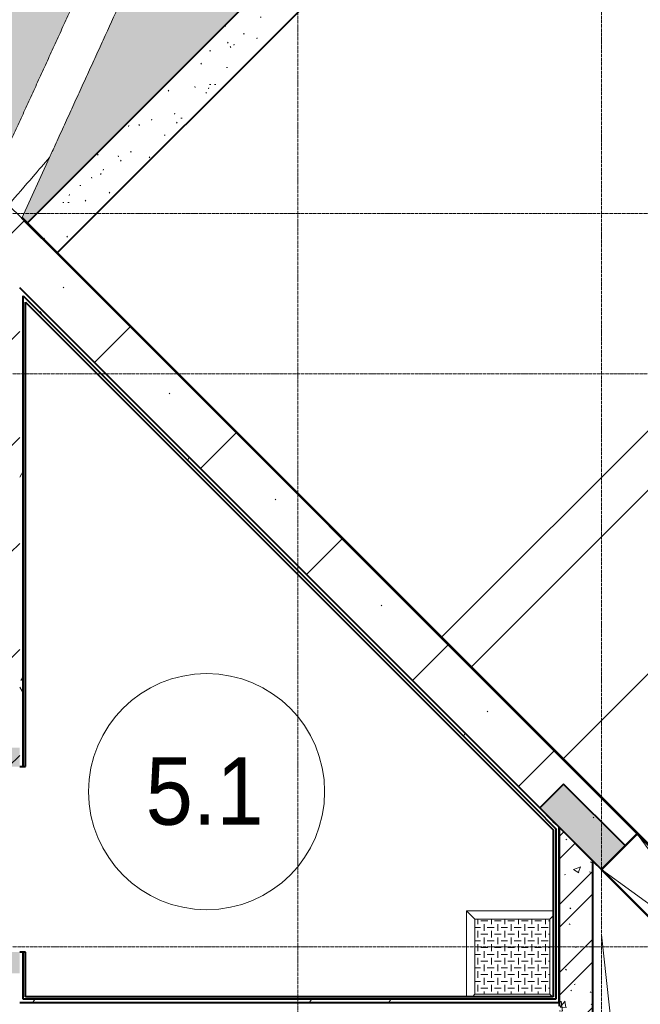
# Model space of a CAD drawing. Header units: millimetres. Extents: x -135639 to 224623, y -383017 to -59102.
# Tile 51 of 256: x 23944 to 27626, y -298756 to -292916. Entities that reach past the tile are written whole.
import ezdxf

# ---------------------------------------------------------------- set-up
doc = ezdxf.new("R2010")
doc.units = ezdxf.units.MM
doc.linetypes.add('Линия сетки', pattern=[25, 20, -2.5, 0, -2.5])
for name, color, linetype, lineweight in [('A-010-A_ROOM', 7, 'Continuous', 20), ('A-010-M_LINE-T', 7, 'Continuous', 18), ('A-200-M_WALL', 7, 'Continuous', 18), ('A-200-M_WALL_EXT', 7, 'Continuous', 18), ('A-200-M_WALL_INT', 7, 'Continuous', 18), ('A-200-M_WALL_PAT', 7, 'Continuous', 40), ('A-314-M_WINDOW', 7, 'Continuous', 18), ('S-160-M_FOUND', 7, 'Continuous', 18), ('S-280-M_STRUCT_FRAME', 7, 'Continuous', 18), ('Z-030-M_GRID', 7, 'Continuous', 9), ('Z-060-M_DETAIL', 7, 'Continuous', 18)]:
    doc.layers.add(name, color=color, linetype=linetype, lineweight=lineweight)
doc.styles.add('Arial_2', font='arial.ttf', dxfattribs={"width": 0.9, "height": 400})
pattern_1 = [(0, (0, 0), (812.8, 203.2), [67.056, -542.544, 67.056, -542.544, -3251.2]), (0, (0, 0), (812.8, 203.2), [-1219.2, 67.056, -1152.144, 67.056, -542.544, -1422.4]), (0, (0, 0), (812.8, 203.2), [-3048, 67.056, -339.344, 67.056, -948.944]), (120, (304.8, 101.6), (-582.37636, 602.30545), [67.056, -542.544, 67.056, -542.544, -3251.2]), (120, (304.8, 101.6), (-582.37636, 602.30545), [-1219.2, 67.056, -1152.144, 67.056, -542.544, -1422.4]), (120, (304.8, 101.6), (-582.37636, 602.30545), [-3048, 67.056, -339.344, 67.056, -948.944]), (240, (406.4, 508), (-230.42364, -805.50545), [67.056, -542.544, 67.056, -542.544, -3251.2]), (240, (406.4, 508), (-230.42364, -805.50545), [-1219.2, 67.056, -1152.144, 67.056, -542.544, -1422.4]), (240, (406.4, 508), (-230.42364, -805.50545), [-3048, 67.056, -339.344, 67.056, -948.944])]
pattern_2 = [(45, (0, 0), (-628.618, 628.618), []), (45, (628.6, 0), (-628.618, 628.618), [1111.25, -222.25, 6.706, -215.544])]
pattern_3 = [(0, (-14349.74, -59900.21), (400, 100), [6.706, -293.294, 6.706, -23.294, -1600]), (0, (-14349.74, -59900.21), (400, 100), [-330, 6.706, -593.294, 6.706, -293.294, -700]), (0, (-14349.74, -59900.21), (400, 100), [-1230, 6.706, -193.294, 6.706, -493.294]), (120, (-14197.34, -59850.21), (-286.60254, 296.41016), [6.706, -293.294, 6.706, -23.294, -1600]), (120, (-14197.34, -59850.21), (-286.60254, 296.41016), [-330, 6.706, -593.294, 6.706, -293.294, -700]), (120, (-14197.34, -59850.21), (-286.60254, 296.41016), [-1230, 6.706, -193.294, 6.706, -493.294]), (240, (-14149.74, -59646.21), (-113.39746, -396.41016), [6.706, -293.294, 6.706, -23.294, -1600]), (240, (-14149.74, -59646.21), (-113.39746, -396.41016), [-330, 6.706, -593.294, 6.706, -293.294, -700]), (240, (-14149.74, -59646.21), (-113.39746, -396.41016), [-1230, 6.706, -193.294, 6.706, -493.294])]

# ---------------------------------------------------------------- blocks, each defined once
blk = doc.blocks.new('105_Приямок_C крышкой - 500х500-3698041-B2_-11_400_')
at = {"layer": 'S-280-M_STRUCT_FRAME', "lineweight": 9, "true_color": 0xd2d2d2}
h = blk.add_hatch(dxfattribs=at)
h.set_pattern_fill('FP_3', color=254, style=0, pattern_type=2)
h.set_pattern_definition([(180, (-42.23, -380), (5e-14, 400), [40, -360]), (180, (-122.23, -380), (5e-14, 400), [40, -360]), (180, (-202.23, -380), (5e-14, 400), [40, -360]), (180, (-282.23, -380), (5e-14, 400), [40, -360]), (180, (-362.23, -380), (5e-14, 400), [37.77, -362.23]), (270, (-100, -360), (400, 2e-14), [40, -360]), (270, (-180, -360), (400, 2e-14), [40, -360]), (270, (-260, -360), (400, 2e-14), [40, -360]), (270, (-340, -360), (400, 2e-14), [40, -360]), (270, (-20, -360), (400, 2e-14), [40, -360]), (180, (0, -340), (5e-14, 400), [40, -360]), (180, (-80, -340), (5e-14, 400), [40, -360]), (180, (-160, -340), (5e-14, 400), [40, -360]), (180, (-240, -340), (5e-14, 400), [40, -360]), (180, (-320, -340), (5e-14, 400), [40, -360]), (270, (-57.77, -320), (400, 2e-14), [40, -360]), (270, (-137.77, -320), (400, 2e-14), [40, -360]), (270, (-217.77, -320), (400, 2e-14), [40, -360]), (270, (-297.77, -320), (400, 2e-14), [40, -360]), (270, (-377.77, -320), (400, 2e-14), [40, -360]), (180, (-42.23, -300), (5e-14, 400), [40, -360]), (180, (-122.23, -300), (5e-14, 400), [40, -360]), (180, (-202.23, -300), (5e-14, 400), [40, -360]), (180, (-282.23, -300), (5e-14, 400), [40, -360]), (180, (-362.23, -300), (5e-14, 400), [37.77, -362.23]), (270, (-100, -280), (400, 2e-14), [40, -360]), (270, (-180, -280), (400, 2e-14), [40, -360]), (270, (-260, -280), (400, 2e-14), [40, -360]), (270, (-340, -280), (400, 2e-14), [40, -360]), (270, (-20, -280), (400, 2e-14), [40, -360]), (180, (0, -260), (5e-14, 400), [40, -360]), (180, (-80, -260), (5e-14, 400), [40, -360]), (180, (-160, -260), (5e-14, 400), [40, -360]), (180, (-240, -260), (5e-14, 400), [40, -360]), (180, (-320, -260), (5e-14, 400), [40, -360]), (270, (-57.77, -240), (400, 2e-14), [40, -360]), (270, (-137.77, -240), (400, 2e-14), [40, -360]), (270, (-217.77, -240), (400, 2e-14), [40, -360]), (270, (-297.77, -240), (400, 2e-14), [40, -360]), (270, (-377.77, -240), (400, 2e-14), [40, -360]), (180, (-42.23, -220), (5e-14, 400), [40, -360]), (180, (-122.23, -220), (5e-14, 400), [40, -360]), (180, (-202.23, -220), (5e-14, 400), [40, -360]), (180, (-282.23, -220), (5e-14, 400), [40, -360]), (180, (-362.23, -220), (5e-14, 400), [37.77, -362.23]), (270, (-100, -200), (400, 2e-14), [40, -360]), (270, (-180, -200), (400, 2e-14), [40, -360]), (270, (-260, -200), (400, 2e-14), [40, -360]), (270, (-340, -200), (400, 2e-14), [40, -360]), (270, (-20, -200), (400, 2e-14), [40, -360]), (180, (0, -180), (5e-14, 400), [40, -360]), (180, (-80, -180), (5e-14, 400), [40, -360]), (180, (-160, -180), (5e-14, 400), [40, -360]), (180, (-240, -180), (5e-14, 400), [40, -360]), (180, (-320, -180), (5e-14, 400), [40, -360]), (270, (-57.77, -160), (400, 2e-14), [40, -360]), (270, (-137.77, -160), (400, 2e-14), [40, -360]), (270, (-217.77, -160), (400, 2e-14), [40, -360]), (270, (-297.77, -160), (400, 2e-14), [40, -360]), (270, (-377.77, -160), (400, 2e-14), [40, -360]), (180, (-42.23, -140), (5e-14, 400), [40, -360]), (180, (-122.23, -140), (5e-14, 400), [40, -360]), (180, (-202.23, -140), (5e-14, 400), [40, -360]), (180, (-282.23, -140), (5e-14, 400), [40, -360]), (180, (-362.23, -140), (5e-14, 400), [37.77, -362.23]), (270, (-100, -120), (400, 2e-14), [40, -360]), (270, (-180, -120), (400, 2e-14), [40, -360]), (270, (-260, -120), (400, 2e-14), [40, -360]), (270, (-340, -120), (400, 2e-14), [40, -360]), (270, (-20, -120), (400, 2e-14), [40, -360]), (180, (0, -100), (5e-14, 400), [40, -360]), (180, (-80, -100), (5e-14, 400), [40, -360]), (180, (-160, -100), (5e-14, 400), [40, -360]), (180, (-240, -100), (5e-14, 400), [40, -360]), (180, (-320, -100), (5e-14, 400), [40, -360]), (270, (-57.77, -80), (400, 2e-14), [40, -360]), (270, (-137.77, -80), (400, 2e-14), [40, -360]), (270, (-217.77, -80), (400, 2e-14), [40, -360]), (270, (-297.77, -80), (400, 2e-14), [40, -360]), (270, (-377.77, -80), (400, 2e-14), [40, -360]), (180, (-42.23, -60), (5e-14, 400), [40, -360]), (180, (-122.23, -60), (5e-14, 400), [40, -360]), (180, (-202.23, -60), (5e-14, 400), [40, -360]), (180, (-282.23, -60), (5e-14, 400), [40, -360]), (180, (-362.23, -60), (5e-14, 400), [37.77, -362.23]), (270, (-100, -40), (400, 2e-14), [40, -360]), (270, (-180, -40), (400, 2e-14), [40, -360]), (270, (-260, -40), (400, 2e-14), [40, -360]), (270, (-340, -40), (400, 2e-14), [40, -360]), (270, (-20, -40), (400, 2e-14), [40, -360]), (180, (0, -20), (5e-14, 400), [40, -360]), (180, (-80, -20), (5e-14, 400), [40, -360]), (180, (-160, -20), (5e-14, 400), [40, -360]), (180, (-240, -20), (5e-14, 400), [40, -360]), (180, (-320, -20), (5e-14, 400), [40, -360]), (270, (-57.77, 0), (400, 2e-14), [40, -360]), (270, (-137.77, 0), (400, 2e-14), [40, -360]), (270, (-217.77, 0), (400, 2e-14), [40, -360]), (270, (-297.77, 0), (400, 2e-14), [40, -360]), (270, (-377.77, 0), (400, 2e-14), [40, -360])])
h.paths.add_polyline_path([(-222.5, -222.5), (222.5, -222.5), (222.5, 222.5), (-222.5, 222.5)])
at = {"layer": 'A-314-M_WINDOW', "color": 253, "true_color": 0xaaaaaa}
for p, q in [((-272.5, -237.5), (-272.5, 272.5)), ((-272.5, 272.5), (242.5, 272.5)), ((222.5, 222.5), (-222.5, 222.5)), ((-222.5, 222.5), (-222.5, -222.5)), ((222.5, 222.5), (222.5, -222.5)), ((-222.5, -222.5), (222.5, -222.5))]:
    blk.add_line(p, q, dxfattribs=at)
at = {"layer": 'S-280-M_STRUCT_FRAME', "color": 253, "true_color": 0xaaaaaa}
for p, q in [((-222.5, 222.5), (-272.5, 272.5)), ((222.5, 222.5), (242.5, 242.5)), ((-222.5, -222.5), (-237.5, -237.5)), ((222.5, -222.5), (237.5, -237.5))]:
    blk.add_line(p, q, dxfattribs=at)
at = {"layer": 'S-280-M_STRUCT_FRAME', "color": 253, "lineweight": 9, "true_color": 0xaaaaaa}
for p, q in [((222.5, 222.5), (-222.5, 222.5)), ((-222.5, 222.5), (-222.5, -222.5)), ((222.5, -222.5), (222.5, 222.5)), ((-222.5, -222.5), (222.5, -222.5))]:
    blk.add_line(p, q, dxfattribs=at)
blk = doc.blocks.new('135_SLK_GD_AR_rvt-1-B2_-11_400_')
at = {"layer": 'A-200-M_WALL_PAT', "lineweight": 9, "true_color": 0xaaaaaa}
h = blk.add_hatch(dxfattribs=at)
h.set_pattern_fill('FP_4', color=253, style=0, pattern_type=2)
h.set_pattern_definition(pattern_1)
h.paths.add_polyline_path([(35570.7, 64110.8), (35584.8, 64124.9), (32500, 67209.8), (32500, 67181.5), (35478.8, 64202.7)])
h = blk.add_hatch(dxfattribs=at)
h.set_pattern_fill('FP_4', color=253, style=0, pattern_type=2)
h.set_pattern_definition(pattern_1)
h.paths.add_polyline_path([(32520, 65651.6), (32520, 67161.5), (32500, 67181.5), (32500, 65651.6)])
h = blk.add_hatch(dxfattribs=at)
h.set_pattern_fill('FP_4', color=253, style=0, pattern_type=2)
h.set_pattern_definition(pattern_1)
h.paths.add_polyline_path([(32520, 65598.4), (32520, 65651.6), (32500, 65651.6), (32500, 65598.4)])
h = blk.add_hatch(dxfattribs=at)
h.set_pattern_fill('FP_4', color=253, style=0, pattern_type=2)
h.set_pattern_definition(pattern_1)
h.paths.add_polyline_path([(32500, 64482.9), (32520, 64482.9), (32520, 65598.4), (32500, 65598.4), (32500, 65260)])
at = {"layer": 'A-200-M_WALL_PAT', "lineweight": 18, "true_color": 0xcbcbcb}
h = blk.add_hatch(color=9, dxfattribs=at)
h.paths.add_polyline_path([(32315, 63142.9), (32500, 63142.9), (32500, 63270), (32200, 63270), (32200, 63142.9)])
h.paths.add_polyline_path([(32200, 64370), (32500, 64370), (32500, 64482.9), (32200, 64482.9)])
blk.add_hatch(color=9, dxfattribs=at).paths.add_polyline_path([(35950, 63759.8), (36091.4, 63901.2), (35726.2, 64266.4), (35584.8, 64124.9), (35900, 63809.8)])
at = {"layer": 'A-200-M_WALL_PAT', "lineweight": 9, "true_color": 0xaaaaaa}
h = blk.add_hatch(dxfattribs=at)
h.set_pattern_fill('FP_1', color=253, style=0, pattern_type=2)
h.set_pattern_definition([(50, (0, 0), (437.2423, -38.2536), [45.72, -502.92]), (355, (0, 0), (-84.5828, 458.5367), [36.576, -402.336]), (100.451, (36.44, -3.2), (352.662, 420.2802), [38.856, -427.416]), (46.184, (0, 121.9), (650.59, -100.9033), [68.58, -754.38]), (96.636, (54.2, 113.5), (569.766, 593.8263), [58.284, -641.125]), (351.184, (0, 121.9), (569.7716, 593.8214), [54.864, -603.504]), (21, (60.96, 91.44), (363.875, -245.4366), [45.72, -502.92]), (326, (60.96, 91.44), (148.3253, 442.0518), [36.576, -402.336]), (71.451, (91.3, 71), (512.201, 196.6115), [38.856, -427.416]), (37.5, (0, 0), (7.41278, 202.9318), [6.706, -390.754, 6.706, -401.726, -403.86]), (37.5, (0, 0), (7.41278, 202.9318), [-805.891, 6.706, -397.154]), (7.5, (0, 0), (160.36715, 240.43305), [6.706, -226.162, 6.706, -381.61, -153.924]), (7.5, (0, 0), (160.36715, 240.43305), [-621.182, 6.706, -147.218]), (327.5, (-135.94, 0), (325.41783, -13.7491), [6.706, -145.694, 6.706, -468.782, -630.936]), (327.5, (-135.94, 0), (325.41783, -13.7491), [-627.888, 6.706, -624.23]), (317.5, (-196.9, 0), (355.51, 61.0244), [6.706, -191.414, 6.706, -309.067, -448.056]), (317.5, (-196.9, 0), (355.51, 61.0244), [-513.893, 6.706, -441.35])])
h.paths.add_polyline_path([(35900, 60600), (35900, 63809.8), (35700, 64009.8), (35700, 60600)])
h = blk.add_hatch(dxfattribs=at)
h.set_pattern_fill('FP_2', color=253, style=0, pattern_type=2)
h.set_pattern_definition([(45, (0, 0), (-202.0558, 202.0558), []), (45, (134.7, 0), (-202.0558, 202.0558), [])])
h.paths.add_polyline_path([(35900, 60600), (35900, 63809.8), (35700, 64009.8), (35700, 60600)])
h = blk.add_hatch(dxfattribs=at)
h.set_pattern_fill('FP_4', color=253, style=0, pattern_type=2)
h.set_pattern_definition(pattern_1)
h.paths.add_polyline_path([(32520, 62970), (35700, 62970), (35700, 62990), (32520, 62990)])
at = {"layer": 'A-010-M_LINE-T', "color": 253, "true_color": 0xaaaaaa}
blk.add_line((36250, 60700), (35950, 63372.1), dxfattribs=at)
at = {"layer": 'A-200-M_WALL', "color": 253, "lineweight": 40, "true_color": 0xaaaaaa}
for p, q in [((32520, 67161.5), (35570.7, 64110.8)), ((32520, 67140.3), (32520, 67161.5)), ((32520, 65651.6), (32520, 67140.3)), ((32520, 65598.4), (32520, 65651.6)), ((32520, 64482.9), (32520, 65598.4)), ((32520, 64370), (32520, 64482.9)), ((35726.2, 64266.4), (35584.8, 64124.9)), ((36091.4, 63901.2), (35726.2, 64266.4)), ((35584.8, 64124.9), (35665, 64044.8)), ((35665, 64044.8), (35584.8, 64124.9)), ((35570.7, 64110.8), (35665, 64016.5)), ((35665, 64044.8), (35700, 64009.8)), ((35680, 64029.8), (35665, 64044.8)), ((35665, 64016.5), (35680, 64001.5)), ((35900, 63809.8), (35700, 64009.8)), ((35700, 64009.8), (35700, 63005)), ((35700, 64009.8), (35900, 63809.8)), ((35700, 63005), (35700, 64009.8)), ((35680, 64001.5), (35680, 63005)), ((35900, 63809.8), (35950, 63759.8)), ((32520, 63142.9), (32520, 63270)), ((32520, 62990), (32520, 63142.9)), ((32535, 62990), (32520, 62990)), ((35680, 62990), (32535, 62990)), ((35680, 63005), (35680, 62990)), ((35700, 62990), (35700, 63005))]:
    blk.add_line(p, q, dxfattribs=at)
at = {"layer": 'A-200-M_WALL_INT', "color": 253, "lineweight": 40, "true_color": 0xaaaaaa}
for p, q in [((32513, 67624.4), (37848.1, 62289.3)), ((37849.5, 62290.7), (32513.9, 67626.3)), ((35584.8, 64124.9), (32500, 67209.8)), ((32535, 67125.3), (35560.1, 64100.2)), ((32535, 65651.6), (32535, 67125.3)), ((32535, 65598.4), (32535, 65651.6)), ((32535, 64482.9), (32535, 65598.4)), ((32535, 64370), (32535, 64482.9)), ((32500, 64370), (32535, 64370)), ((35560.1, 64100.2), (35665, 63995.3)), ((35700, 64009.8), (35680, 64029.8)), ((35665, 63995.3), (35665, 63005)), ((35900, 60600), (35900, 63809.8)), ((32535, 63270), (32500, 63270)), ((32535, 63142.9), (32535, 63270)), ((32535, 63005), (32535, 63142.9)), ((32500, 62970), (32520, 62970)), ((32520, 62970), (32535, 62970)), ((35665, 63005), (32535, 63005)), ((32535, 62970), (35700, 62970)), ((35700, 63005), (35700, 62950)), ((35700, 62970), (35700, 62990))]:
    blk.add_line(p, q, dxfattribs=at)
at = {"layer": 'A-314-M_WINDOW', "color": 253, "lineweight": 18, "true_color": 0xaaaaaa}
blk.add_blockref('105_Приямок_C крышкой - 500х500-3698041-B2_-11_400_', (35422.5, 63242.5), dxfattribs=at)
blk = doc.blocks.new('Засыпка3 - Засыпка-764769-B2_-11_400_')
at = {"layer": 'S-160-M_FOUND', "lineweight": 9, "true_color": 0xaaaaaa}
h = blk.add_hatch(dxfattribs=at)
h.set_pattern_fill('FP_188', color=253, style=0, pattern_type=2)
h.set_pattern_definition(pattern_3)
h.paths.add_polyline_path([(17973.5, 7910.6), (21490.4, 15604.6), (21164.1, 15775.2), (20832.5, 15935.3), (20495.9, 16084.6), (20154.8, 16223.1), (19809.3, 16350.7), (19460, 16467), (19107.1, 16572.2), (18751, 16666), (18392.1, 16748.3), (18030.8, 16819.1), (17667.3, 16878.3), (17302.2, 16925.9), (16875.3, 16965.6), (16568.3, 16985.8), (16200.3, 16998.1), (16200.3, 8599.8), (17284.3, 8599.8), (17585, 8299.1)])
blk = doc.blocks.new('Засыпка4 - Засыпка2-764786-B2_-11_400_')
at = {"layer": 'S-160-M_FOUND', "color": 253, "true_color": 0xaaaaaa}
for p, q in [((20829.4, 5060.9), (26766, 10997.5)), ((27310.7, 10452.8), (21374, 4516.2))]:
    blk.add_line(p, q, dxfattribs=at)
blk = doc.blocks.new('Засыпка5 - Засыпка2-764799-B2_-11_400_')
at = {"layer": 'S-160-M_FOUND', "lineweight": 9, "true_color": 0xaaaaaa}
h = blk.add_hatch(dxfattribs=at)
h.set_pattern_fill('FP_188', color=253, style=0, pattern_type=2)
h.set_pattern_definition(pattern_3)
h.paths.add_polyline_path([(18370, 7514.1), (24309.7, 13453.8), (24132, 13631.5), (18192.3, 7691.8), (18344.9, 7539.2)])
at = {"layer": 'S-160-M_FOUND', "color": 253, "lineweight": 40, "true_color": 0xaaaaaa}
for p, q in [((24132, 13631.5), (18192.3, 7691.8)), ((18370, 7514.1), (24309.7, 13453.8)), ((18192.3, 7691.8), (18370, 7514.1))]:
    blk.add_line(p, q, dxfattribs=at)
at = {"layer": 'S-160-M_FOUND', "color": 253, "true_color": 0xaaaaaa}
blk.add_line((26589.2, 11174.3), (20652.6, 5237.7), dxfattribs=at)
blk = doc.blocks.new('Фундамент несущей конструкции 3 - Фундамент несущей конструкции 1-764812-B2_-11_400_')
at = {"layer": 'S-160-M_FOUND', "lineweight": 9, "true_color": 0xaaaaaa}
h = blk.add_hatch(dxfattribs=at)
h.set_pattern_fill('FP_188', color=253, style=0, pattern_type=2)
h.set_pattern_definition(pattern_3)
h.paths.add_polyline_path([(18192.3, 7691.8), (24132, 13631.5), (23808, 13941.9), (23573.9, 14153.7), (23282.1, 14400.6), (22982.4, 14637.6), (22674.9, 14864.6), (22360, 15081.2), (22038.1, 15287.3), (21709.5, 15482.5), (18162.2, 7721.9), (18185.3, 7698.8)])
at = {"layer": 'S-160-M_FOUND', "color": 253, "lineweight": 40, "true_color": 0xaaaaaa}
for p, q in [((18192.3, 7691.8), (24132, 13631.5)), ((18162.2, 7721.9), (18192.3, 7691.8))]:
    blk.add_line(p, q, dxfattribs=at)
blk = doc.blocks.new('231_Отверстие прямоуг _Окно_Стена_ - Отверстие-2379050-B2_-11_400_')
at = {"layer": 'A-314-M_WINDOW', "color": 253, "lineweight": 50, "true_color": 0xaaaaaa}
for p, q in [((-825, -150), (-825, 150)), ((-825, 150), (1075, 150)), ((1075, 150), (1075, -150)), ((1075, -150), (-825, -150))]:
    blk.add_line(p, q, dxfattribs=at)
at = {"layer": 'Z-060-M_DETAIL', "color": 253, "true_color": 0xaaaaaa}
for p, q in [((-825, 150), (-825, -150)), ((1075, 150), (-825, 150)), ((1075, 150), (-825, -150)), ((-825, 150), (1075, -150)), ((1075, 150), (1075, -150)), ((-825, -150), (1075, -150))]:
    blk.add_line(p, q, dxfattribs=at)
blk = doc.blocks.new('135_SLK_K1-2-3_KR_rvt-1-B2_-11_400_')
at = {"layer": 'A-200-M_WALL_PAT', "lineweight": 9, "true_color": 0xaaaaaa}
h = blk.add_hatch(dxfattribs=at)
h.set_pattern_fill('FP_5', color=253, style=0, pattern_type=2)
h.set_pattern_definition(pattern_2)
h.paths.add_polyline_path([(37634.3, 62075.5), (37846.4, 62287.6), (37505.6, 62628.4), (37293.5, 62416.3), (37505.6, 62204.2)])
h.paths.add_polyline_path([(35950, 63759.8), (36162.1, 63971.9), (31634, 68500), (31209.8, 68500), (35507.1, 64202.7)])
h = blk.add_hatch(dxfattribs=at)
h.set_pattern_fill('FP_5', color=253, style=0, pattern_type=2)
h.set_pattern_definition(pattern_2)
h.paths.add_polyline_path([(32500, 60900), (32500, 63270), (32200, 63270), (32200, 60900)])
h.paths.add_polyline_path([(32200, 64370), (32500, 64370), (32500, 65260), (32200, 65260)])
h.paths.add_polyline_path([(32500, 65460), (32500, 67209.8), (32200, 67509.8), (32200, 65460), (32315.1, 65460)])
at = {"layer": 'A-200-M_WALL_EXT', "color": 253, "true_color": 0xaaaaaa}
for p, q in [((35002.3, 65137.9), (40938.9, 71074.5)), ((41115.7, 70897.7), (35179.1, 64961.1)), ((32677.1, 67983.5), (32511.9, 67622.1)), ((32433.5, 67700.6), (32511.9, 67622.1))]:
    blk.add_line(p, q, dxfattribs=at)
at = {"layer": 'A-200-M_WALL_EXT', "color": 253, "lineweight": 40, "true_color": 0xaaaaaa}
for p, q in [((36162.1, 63971.9), (32511.9, 67622.1)), ((32500, 67209.8), (35950, 63759.8))]:
    blk.add_line(p, q, dxfattribs=at)
at = {"layer": 'A-200-M_WALL_EXT', "color": 253, "true_color": 0xaaaaaa}
for points, knots in [([(32323.3, 67810.8), (32354.1, 67878.1), (32400.3, 67979.2), (32461.9, 68113.9), (32508.1, 68215), (32554.3, 68316.2), (32600.5, 68417.3), (32646.8, 68518.5), (32693, 68619.7), (32739.3, 68720.9), (32785.6, 68822.1), (32831.8, 68923.3), (32878.1, 69024.5), (32924.4, 69125.8), (32986.1, 69260.7), (33155.7, 69631.9), (33433.4, 70239.4), (33803.6, 71049.4), (34297.3, 72129.5), (34976.2, 73614.6), (35531.6, 74829.8), (35840.2, 75504.8)], [0, 0, 0, 0, 0.026316, 0.039474, 0.052632, 0.065789, 0.078947, 0.092105, 0.105263, 0.118421, 0.131579, 0.144737, 0.157895, 0.171053, 0.184211, 0.210526, 0.315789, 0.421053, 0.526316, 0.736842, 1, 1, 1, 1]), ([(36059.2, 75382.7), (35896.1, 75025.7), (35569.7, 74311.7), (35080.1, 73240.6), (34590.6, 72169.6), (34131.6, 71165.6), (33769.6, 70373.6), (33504.5, 69793.6), (33305.7, 69358.7), (33140.1, 68996.3), (33024.2, 68742.8), (32958, 68597.9), (32908.3, 68489.3), (32858.7, 68380.7), (32809.1, 68272.1), (32759.5, 68163.6), (32715.5, 68067.4), (32688, 68007.3), (32677.1, 67983.4)], [0, 0, 0, 0, 0.137931, 0.2758621, 0.4137931, 0.5517241, 0.6637931, 0.7198276, 0.7758621, 0.8318966, 0.8599138, 0.8739224, 0.887931, 0.9019397, 0.9159483, 0.9299569, 0.9439655, 0.9532335, 0.9532335, 0.9532335, 0.9532335]), ([(32677.1, 67983.5), (32644.6, 67945.8), (32563.3, 67851.5), (32482.1, 67757.2), (32433.5, 67700.6)], [0, 0, 0, 0, 0.4, 1, 1, 1, 1])]:
    blk.add_open_spline(points, degree=3, knots=knots, dxfattribs=at)
at = {"layer": 'A-314-M_WINDOW', "color": 253, "lineweight": 18, "true_color": 0xaaaaaa, "rotation": 314.9999999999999}
blk.add_blockref('231_Отверстие прямоуг _Окно_Стена_ - Отверстие-2379050-B2_-11_400_', (36639.4, 63282.5), dxfattribs=at)
at = {"layer": 'S-160-M_FOUND', "color": 253, "lineweight": 18, "true_color": 0xaaaaaa}
for name in ['Засыпка3 - Засыпка-764769-B2_-11_400_', 'Фундамент несущей конструкции 3 - Фундамент несущей конструкции 1-764812-B2_-11_400_', 'Засыпка5 - Засыпка2-764799-B2_-11_400_', 'Засыпка4 - Засыпка2-764786-B2_-11_400_']:
    blk.add_blockref(name, (14349.7, 59900.2), dxfattribs=at)
blk = doc.blocks.new('050_Марка_Помещение - Номер-620969-B2_-11_400_')
at = {"layer": 'A-010-A_ROOM', "color": 253, "true_color": 0xaaaaaa}
blk.add_circle((0, 0), 3.5, dxfattribs=at)
blk = doc.blocks.new('-2 этаж')
at = {"layer": 'Z-030-M_GRID', "color": 253, "linetype": 'Линия сетки', "true_color": 0xaaaaaa}
for p, q in [((293242.3, -369628.3), (293242.3, -260675.3)), ((295042.3, -369626.2), (295042.3, -260675.2)), ((412503.2, -282277.3), (255410, -282277.3)), ((415039.8, -283227.3), (255410.1, -283227.3)), ((415040.1, -286627.3), (255410.3, -286627.3))]:
    blk.add_line(p, q, dxfattribs=at)
at = {"lineweight": 5}
for name in ['135_SLK_GD_AR_rvt-1-B2_-11_400_', '135_SLK_K1-2-3_KR_rvt-1-B2_-11_400_']:
    blk.add_blockref(name, (259092.3, -349927.3), dxfattribs=at)
at = {"layer": 'A-010-A_ROOM', "color": 253, "true_color": 0xaaaaaa, "xscale": 199.9999999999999, "yscale": 199.9999999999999, "zscale": 199.9999999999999}
blk.add_blockref('050_Марка_Помещение - Номер-620969-B2_-11_400_', (292700.9, -285705.9), dxfattribs=at)
at = {"layer": 'A-010-A_ROOM', "color": 253, "lineweight": 9, "true_color": 0xaaaaaa, "insert": (292339.6, -285502.4), "char_height": 400, "width": 865.822, "attachment_point": 1, "style": 'Arial_2'}
blk.add_mtext('5.1', dxfattribs=at)

msp = doc.modelspace()

# ---------------------------------------------------------------- block references
at = {"color": 0}
msp.add_blockref('-2 этаж', (-267647.8, -11788.6), dxfattribs=at)

doc.saveas('drawing.dxf')
